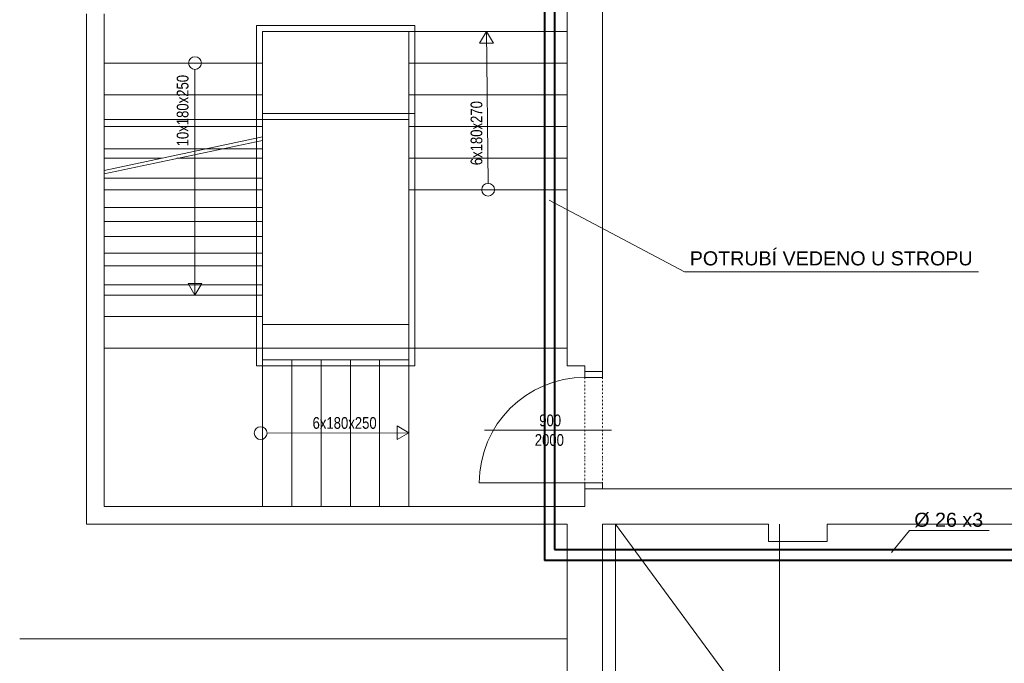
# Model space of a CAD drawing. Header units: millimetres. Extents: x 0 to 1216358, y -266558 to 2852.
# Tile 48 of 76: x 1148840 to 1157237, y -229938 to -224450. Entities that reach past the tile are written whole.
import ezdxf

# ---------------------------------------------------------------- set-up
doc = ezdxf.new("R2010")
doc.units = ezdxf.units.MM
doc.linetypes.add('DĚLICÍ2', pattern=[15.875, 6.35, -3.175, 0, -3.175, 0, -3.175])
doc.layers.get('0').update_dxf_attribs({"lineweight": 13})
doc.layers.add('1-UT-POPIS', color=7, linetype='Continuous', lineweight=13)
doc.layers.add('1-UT-ROZVODY', color=4, linetype='Continuous', lineweight=40)
doc.styles.add('SPIRITTXTSTYLE1', font='arial.ttf')
doc.styles.get("Standard").update_dxf_attribs({"font": 'arial.ttf'})

# ---------------------------------------------------------------- blocks, each defined once
blk = doc.blocks.new('SDCDCSDC')
at = {"color": 8, "ltscale": 2}
for p, q in [((1157229.8, -194247.3), (1157229.8, -203027.3)), ((1156929.8, -198777.3), (1156929.8, -202977.3)), ((1152829.8, -199977.3), (1152829.8, -204327.3)), ((1152979.8, -204177.3), (1152979.8, -199977.3)), ((1155629.8, -200077.3), (1154279.8, -200077.3)), ((1154279.8, -200077.3), (1154279.8, -202977.3)), ((1155629.8, -200077.3), (1155629.8, -202977.3)), ((1156929.8, -200127.3), (1154329.8, -200127.3)), ((1154329.8, -200127.3), (1154329.8, -202927.3)), ((1155579.8, -200127.3), (1155579.8, -204177.3)), ((1156241.2, -200127.3), (1156182.6, -200228.7)), ((1156254.8, -201422.7), (1156241.2, -200127.3)), ((1156299.8, -200228.7), (1156241.2, -200127.3)), ((1156182.6, -200228.7), (1156299.8, -200228.7)), ((1154329.8, -200397.3), (1152979.8, -200397.3)), ((1156929.8, -200397.3), (1155579.8, -200397.3)), ((1153754.8, -200451.9), (1153754.8, -202377.3)), ((1154329.8, -200667.3), (1152979.8, -200667.3)), ((1156929.8, -200667.3), (1155579.8, -200667.3)), ((1155629.8, -200827.3), (1154329.8, -200827.3)), ((1154329.8, -200877.3), (1152979.8, -200877.3)), ((1155579.8, -200877.3), (1154329.8, -200877.3)), ((1154329.8, -200937.3), (1152979.8, -200937.3)), ((1156929.8, -200937.3), (1155579.8, -200937.3)), ((1154329.8, -201027.3), (1152979.8, -201312)), ((1154329.8, -201057.9), (1152979.8, -201342.7)), ((1154329.8, -201127.3), (1152979.8, -201127.3)), ((1153476.4, -201207.3), (1152979.8, -201207.3)), ((1154329.8, -201207.3), (1153599.6, -201207.3)), ((1156929.8, -201207.3), (1155579.8, -201207.3)), ((1154329.8, -201377.3), (1152979.8, -201377.3)), ((1154329.8, -201377.3), (1152979.8, -201377.3)), ((1154329.8, -201477.3), (1152979.8, -201477.3)), ((1156929.8, -201477.3), (1155579.8, -201477.3)), ((1154329.8, -201627.3), (1152979.8, -201627.3)), ((1154329.8, -201747.3), (1152979.8, -201747.3)), ((1154329.8, -201877.3), (1152979.8, -201877.3)), ((1154329.8, -202017.3), (1152979.8, -202017.3)), ((1154329.8, -202127.3), (1152979.8, -202127.3)), ((1154329.8, -202287.3), (1152979.8, -202287.3)), ((1153754.8, -202377.3), (1153696.2, -202275.8)), ((1153696.2, -202275.8), (1153813.3, -202275.8)), ((1153813.3, -202275.8), (1153754.8, -202377.3)), ((1154329.8, -202377.3), (1152979.8, -202377.3)), ((1154329.8, -202557.3), (1152979.8, -202557.3)), ((1155579.8, -202627.3), (1154329.8, -202627.3)), ((1156929.8, -202827.3), (1152979.8, -202827.3)), ((1154329.8, -202927.3), (1154329.8, -204177.3)), ((1155579.8, -202927.3), (1154329.8, -202927.3)), ((1154579.8, -202927.3), (1154579.8, -204177.3)), ((1154829.8, -202927.3), (1154829.8, -204177.3)), ((1155079.8, -202927.3), (1155079.8, -204177.3)), ((1155329.8, -202927.3), (1155329.8, -204177.3)), ((1155579.8, -202927.3), (1155579.8, -204177.3)), ((1155629.8, -202977.3), (1154279.8, -202977.3)), ((1157079.8, -202977.3), (1156929.8, -202977.3)), ((1157079.8, -202977.3), (1157079.8, -203027.3)), ((1157229.8, -202977.3), (1157229.8, -203027.3)), ((1157079.8, -203027.3), (1157229.8, -203027.3)), ((1155478.3, -203608), (1155478.3, -203490.8)), ((1155478.3, -203490.8), (1155579.8, -203549.4)), ((1154369.7, -203552.3), (1155579.8, -203549.4)), ((1155579.8, -203549.4), (1155478.3, -203608)), ((1167409.8, -204027.3), (1157079.8, -204027.3)), ((1157079.8, -204027.3), (1157079.8, -204177.3)), ((1157079.8, -204177.3), (1152979.8, -204177.3)), ((1156929.8, -204327.3), (1152829.8, -204327.3)), ((1156929.8, -204327.3), (1156929.8, -204637.3)), ((1157229.8, -204327.3), (1157229.8, -204637.3)), ((1158645.5, -204327.3), (1157229.8, -204327.3)), ((1157339.8, -204327.3), (1158739.8, -206227.3)), ((1157339.8, -210007.3), (1157339.8, -204327.3)), ((1158645.5, -204327.3), (1158645.5, -204477.3)), ((1158739.8, -210007.3), (1158739.8, -204327.3)), ((1159145.5, -204327.3), (1159145.5, -204477.3)), ((1165649.8, -204327.3), (1159145.5, -204327.3)), ((1158645.5, -204477.3), (1159145.5, -204477.3)), ((1157229.8, -204637.3), (1156929.8, -204637.3)), ((1156929.8, -204637.3), (1156929.8, -209707.3)), ((1157229.8, -209707.3), (1157229.8, -204637.3)), ((1152260.3, -205307.3), (1156929.8, -205307.3))]:
    blk.add_line(p, q, dxfattribs=at)
at = {"color": 8}
blk.add_line((1156225.1, -203527.3), (1157306.3, -203527.3), dxfattribs=at)
at = {"color": 8, "linetype": 'DĚLICÍ2', "ltscale": 2}
for points in [[(1157080.2, -203077.3), (1157079.4, -203977.3)], [(1157230.2, -203077.3), (1157229.4, -203977.3)]]:
    blk.add_lwpolyline(points, dxfattribs=at)
at = {"color": 8, "ltscale": 2}
for points in [[(1157080.2, -203077.3), (1157080.2, -203027.3), (1157230.2, -203027.3), (1157230.2, -203077.3)], [(1157079.4, -204027.3), (1157079.4, -203977.3), (1157229.4, -203977.3), (1157229.4, -204027.3)]]:
    blk.add_lwpolyline(points, close=True, dxfattribs=at)
blk.add_lwpolyline([(1157079.4, -203977.3), (1156179.4, -203977.3)], dxfattribs=at)
for centre in [(1153754.8, -200397.3), (1156254.8, -201477.3), (1154315.1, -203552.3)]:
    blk.add_circle(centre, 54.6, dxfattribs=at)
blk.add_arc((1157079.4, -203977.3), 900, 90, 180, dxfattribs=at)
at = {"color": 8, "ltscale": 2, "width": 0.8}
for s, p in [('10x180x250', (1153699.6, -201107.3)), ('6x180x270', (1156205.3, -201268.1))]:
    blk.add_text(s, height=100, rotation=90, dxfattribs=at).set_placement(p)
blk.add_text('6x180x250', height=100, dxfattribs=at).set_placement((1154757.6, -203515.7))
at = {"color": 8, "width": 0.8}
for s, p in [('900', (1156690.6, -203493.9)), ('2000', (1156652.5, -203660.6))]:
    blk.add_text(s, height=100, dxfattribs=at).set_placement(p)

msp = doc.modelspace()

# ---------------------------------------------------------------- linework, layer by layer
at = {"layer": '1-UT-POPIS', "ltscale": 0.1}
for q in [(1153354.8, -225989.6, -220.1), (1157017.6, -226599.5, -220.1)]:
    msp.add_line((1154510.2, -226599.5, -220.1), q, dxfattribs=at)
at = {"layer": '1-UT-POPIS'}
for p, q in [((1156426.9, -228805.2, -220.1), (1156273.4, -228991.5, -220.1)), ((1157108.5, -228805.2, -220.1), (1156426.9, -228805.2, -220.1))]:
    msp.add_line(p, q, dxfattribs=at)
at = {"layer": '1-UT-ROZVODY', "ltscale": 0.1}
for p in [(1153316.9, -217741.6, -220.1), (1161223.1, -229060.7, -43.5)]:
    msp.add_line(p, (1153315.8, -229059.9, -219.9), dxfattribs=at)
at = {"layer": '1-UT-ROZVODY', "color": 6, "ltscale": 0.1}
for p, q in [((1153401.9, -217840.2, -220.1), (1153401.9, -228967.3, -220.1)), ((1153401.9, -228967.3, -220.1), (1161304.9, -228967.3, -220.1))]:
    msp.add_line(p, q, dxfattribs=at)

# ---------------------------------------------------------------- block references
msp.add_blockref('SDCDCSDC', (-3419.8, -24422.6, -220.1))

# ---------------------------------------------------------------- texts
at = {"layer": '1-UT-POPIS', "char_height": 120, "attachment_point": 5, "style": 'SPIRITTXTSTYLE1'}
for s, insert in [('POTRUBÍ VEDENO U STROPU', (1155760.3, -226485.6, -220.1)), ('%%C 26 x3', (1156762.4, -228715.9, -220.1))]:
    msp.add_mtext_dynamic_manual_height_columns(s, width=3376.263, gutter_width=12.5, heights=[0], dxfattribs=dict(at, insert=insert))

doc.saveas('drawing.dxf')
